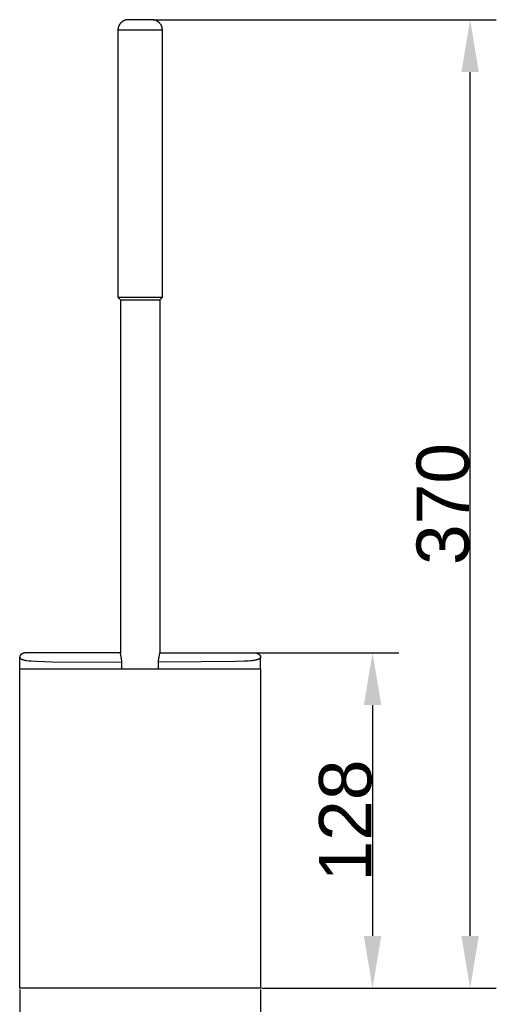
# Model space of a CAD drawing. Header units: millimetres. Extents: x 580 to 2065, y -13 to 1037.
# Tile 3 of 6: x 1191 to 1373, y 221 to 598. Entities that reach past the tile are written whole.
import ezdxf

# ---------------------------------------------------------------- set-up
doc = ezdxf.new("R2010")
doc.units = ezdxf.units.MM
doc.header["$LTSCALE"] = 0.1
for name, color, linetype in [('DEFAULT', 7, 'Continuous'), ('INLINE', 3, 'Continuous'), ('OUTLINE', 2, 'Continuous')]:
    doc.layers.add(name, color=color, linetype=linetype)
doc.styles.add('ARIAL', font='arial_0.ttf')
doc.dimstyles.new('DIMENSION STYLE 01', dxfattribs={"dimtxt": 20, "dimasz": 20, "dimexe": 10, "dimexo": 0.5, "dimgap": 0.09, "dimtad": 1, "dimtoh": 1, "dimdec": 0, "dimzin": 0, "dimdsep": 46, "dimtxsty": 'ARIAL', "dimcen": 0.5, "dimadec": 1, "dimazin": 0, "dimtfac": 1, "dimtdec": 4, "dimtofl": 0, "dimtmove": 0, "dimatfit": 3, "dimfxl": 1, "dimtolj": 1, "dimtzin": 0, "dimarcsym": 0})

# ---------------------------------------------------------------- blocks, each defined once
blk = doc.blocks.new('*D285')
at = {"layer": 'DEFAULT', "color": 0, "lineweight": -2, "transparency": 16777216}
for p, q in [((1241.67, 597.6), (1372.66, 597.6)), ((1362.66, 247.6), (1362.66, 577.6)), ((1283.17, 227.6), (1372.66, 227.6))]:
    blk.add_line(p, q, dxfattribs=at)
at = {"layer": 'DEFAULT', "color": 0, "transparency": 16777216}
for points in [[(1359.33, 577.6), (1365.99, 577.6), (1362.66, 597.6)], [(1359.33, 247.6), (1365.99, 247.6), (1362.66, 227.6)]]:
    blk.add_solid(points, dxfattribs=at)
at = {"layer": 'Defpoints', "color": 0, "transparency": 16777216}
for p in [(1241.17, 597.6), (1362.66, 597.6), (1282.67, 227.6)]:
    blk.add_point(p, dxfattribs=at)
at = {"layer": 'DEFAULT', "color": 0, "transparency": 16777216, "insert": (1352.35, 412.6), "char_height": 20, "attachment_point": 5, "rotation": 90, "style": 'ARIAL'}
blk.add_mtext('\\A1;370', dxfattribs=at)
blk = doc.blocks.new('*D282')
at = {"layer": 'DEFAULT', "color": 0, "lineweight": -2, "transparency": 16777216}
for p, q in [((1190.67, 227.1), (1190.67, 177.74)), ((1282.67, 227.1), (1282.67, 177.74)), ((1210.67, 187.74), (1262.67, 187.74))]:
    blk.add_line(p, q, dxfattribs=at)
at = {"layer": 'DEFAULT', "color": 0, "transparency": 16777216}
for points in [[(1210.67, 191.07), (1210.67, 184.41), (1190.67, 187.74)], [(1262.67, 191.07), (1262.67, 184.41), (1282.67, 187.74)]]:
    blk.add_solid(points, dxfattribs=at)
at = {"layer": 'Defpoints', "color": 0, "transparency": 16777216}
for p in [(1190.67, 227.6), (1282.67, 227.6), (1282.67, 187.74)]:
    blk.add_point(p, dxfattribs=at)
at = {"layer": 'DEFAULT', "color": 0, "transparency": 16777216, "insert": (1236.67, 198.04), "char_height": 20, "attachment_point": 5, "style": 'ARIAL'}
blk.add_mtext('\\A1;92', dxfattribs=at)
blk = doc.blocks.new('*D283')
at = {"layer": 'DEFAULT', "color": 0, "lineweight": -2, "transparency": 16777216}
for p, q in [((1280.38, 355.8), (1335.41, 355.8)), ((1325.41, 335.8), (1325.41, 247.6)), ((1283.17, 227.6), (1335.41, 227.6))]:
    blk.add_line(p, q, dxfattribs=at)
at = {"layer": 'DEFAULT', "color": 0, "transparency": 16777216}
for points in [[(1322.08, 335.8), (1328.74, 335.8), (1325.41, 355.8)], [(1322.08, 247.6), (1328.74, 247.6), (1325.41, 227.6)]]:
    blk.add_solid(points, dxfattribs=at)
at = {"layer": 'Defpoints', "color": 0, "transparency": 16777216}
for p in [(1279.88, 355.8), (1282.67, 227.6), (1325.41, 227.6)]:
    blk.add_point(p, dxfattribs=at)
at = {"layer": 'DEFAULT', "color": 0, "transparency": 16777216, "insert": (1315.11, 291.7), "char_height": 20, "attachment_point": 5, "rotation": 90, "style": 'ARIAL'}
blk.add_mtext('\\A1;128', dxfattribs=at)

msp = doc.modelspace()

# ---------------------------------------------------------------- linework, layer by layer
at = {"layer": 'INLINE'}
for p, q in [((1190.68, 354.27), (1190.67, 354.26)), ((1190.67, 354.26), (1190.67, 354.24)), ((1190.67, 354.24), (1190.67, 354.23)), ((1190.67, 354.23), (1190.67, 354.21)), ((1190.67, 354.21), (1190.67, 354.2)), ((1190.67, 354.2), (1190.67, 354.18)), ((1190.67, 354.18), (1190.67, 354.17)), ((1190.67, 354.17), (1190.67, 354.15)), ((1190.67, 354.15), (1190.67, 354.14)), ((1190.67, 349.6), (1190.67, 354.15)), ((1190.67, 354.14), (1190.67, 354.12)), ((1190.67, 354.12), (1190.67, 354.11)), ((1190.67, 354.11), (1190.68, 354.09)), ((1190.69, 354.33), (1190.68, 354.32)), ((1190.68, 354.32), (1190.68, 354.3)), ((1190.68, 354.3), (1190.68, 354.29)), ((1190.68, 354.29), (1190.68, 354.27)), ((1190.68, 354.09), (1190.68, 354.08)), ((1190.68, 354.08), (1190.68, 354.06)), ((1190.68, 354.06), (1190.68, 354.05)), ((1190.68, 354.05), (1190.69, 354.03)), ((1190.7, 354.39), (1190.69, 354.36)), ((1190.69, 354.36), (1190.69, 354.35)), ((1190.69, 354.35), (1190.69, 354.33)), ((1190.69, 354.03), (1190.69, 354.02)), ((1190.69, 354.02), (1190.69, 354)), ((1190.69, 354), (1190.7, 353.99)), ((1190.71, 354.42), (1190.7, 354.39)), ((1190.7, 353.99), (1190.7, 353.97)), ((1190.7, 353.97), (1190.71, 353.96)), ((1190.72, 354.45), (1190.71, 354.42)), ((1190.71, 353.96), (1190.71, 353.95)), ((1190.71, 353.95), (1190.72, 353.93)), ((1190.73, 354.48), (1190.72, 354.45)), ((1190.72, 353.93), (1190.72, 353.92)), ((1190.72, 353.92), (1190.73, 353.9)), ((1190.74, 354.51), (1190.73, 354.48)), ((1190.73, 353.9), (1190.73, 353.89)), ((1190.73, 353.89), (1190.74, 353.88)), ((1190.75, 354.54), (1190.74, 354.51)), ((1190.74, 353.88), (1190.75, 353.86)), ((1190.76, 354.56), (1190.75, 354.54)), ((1190.75, 353.86), (1190.75, 353.85)), ((1190.75, 353.85), (1190.76, 353.84)), ((1190.78, 354.6), (1190.76, 354.56)), ((1190.76, 353.84), (1190.77, 353.82)), ((1190.77, 353.82), (1190.78, 353.81)), ((1190.8, 354.64), (1190.78, 354.6)), ((1190.78, 353.81), (1190.78, 353.8)), ((1190.78, 353.8), (1190.79, 353.78)), ((1190.79, 353.78), (1190.8, 353.77)), ((1190.82, 354.67), (1190.8, 354.64)), ((1190.8, 353.77), (1190.81, 353.76)), ((1190.81, 353.76), (1190.82, 353.74)), ((1190.84, 354.71), (1190.82, 354.67)), ((1190.82, 353.74), (1190.83, 353.73)), ((1190.83, 353.73), (1190.85, 353.71)), ((1190.86, 354.74), (1190.84, 354.71)), ((1190.85, 353.71), (1190.87, 353.68)), ((1190.89, 354.77), (1190.86, 354.74)), ((1190.87, 353.68), (1190.89, 353.66)), ((1190.91, 354.8), (1190.89, 354.77)), ((1190.89, 353.66), (1190.91, 353.63)), ((1190.93, 354.84), (1190.91, 354.8)), ((1190.91, 353.63), (1190.94, 353.61)), ((1190.96, 354.87), (1190.93, 354.84)), ((1190.94, 353.61), (1190.96, 353.59)), ((1190.99, 354.9), (1190.96, 354.87)), ((1190.96, 353.59), (1190.99, 353.56)), ((1191.02, 354.93), (1190.99, 354.9)), ((1190.99, 353.56), (1191.02, 353.54)), ((1191.05, 354.96), (1191.02, 354.93)), ((1191.08, 355), (1191.05, 354.96)), ((1191.11, 355.03), (1191.08, 355)), ((1191.14, 355.05), (1191.11, 355.03)), ((1191.17, 355.08), (1191.14, 355.05)), ((1191.21, 355.12), (1191.17, 355.08)), ((1191.25, 355.15), (1191.21, 355.12)), ((1191.28, 355.18), (1191.25, 355.15)), ((1191.32, 355.2), (1191.28, 355.18)), ((1191.36, 355.23), (1191.32, 355.2)), ((1191.4, 355.26), (1191.36, 355.23)), ((1191.44, 355.29), (1191.4, 355.26)), ((1191.48, 355.31), (1191.44, 355.29)), ((1191.52, 355.34), (1191.48, 355.31)), ((1191.57, 355.36), (1191.52, 355.34)), ((1191.61, 355.39), (1191.57, 355.36)), ((1191.65, 355.41), (1191.61, 355.39)), ((1191.74, 355.45), (1191.65, 355.41)), ((1191.82, 355.5), (1191.74, 355.45)), ((1191.91, 355.53), (1191.82, 355.5)), ((1192, 355.57), (1191.91, 355.53)), ((1192.09, 355.6), (1192, 355.57)), ((1192.19, 355.63), (1192.09, 355.6)), ((1192.28, 355.66), (1192.19, 355.63)), ((1192.37, 355.68), (1192.28, 355.66)), ((1192.47, 355.7), (1192.37, 355.68)), ((1192.56, 355.72), (1192.47, 355.7)), ((1192.67, 355.74), (1192.56, 355.72)), ((1192.78, 355.76), (1192.67, 355.74)), ((1192.9, 355.77), (1192.78, 355.76)), ((1193.01, 355.78), (1192.9, 355.77)), ((1193.12, 355.79), (1193.01, 355.78)), ((1193.23, 355.8), (1193.12, 355.79)), ((1193.35, 355.8), (1193.23, 355.8)), ((1193.46, 355.8), (1193.35, 355.8)), ((1229.17, 355.8), (1193.46, 355.8)), ((1229.67, 352.54), (1229.17, 355.8)), ((1243.67, 352.54), (1244.17, 355.8)), ((1244.17, 355.8), (1279.88, 355.8)), ((1279.88, 355.8), (1280.02, 355.8)), ((1280.02, 355.8), (1280.15, 355.79)), ((1280.15, 355.79), (1280.29, 355.79)), ((1280.29, 355.79), (1280.42, 355.77)), ((1280.42, 355.77), (1280.55, 355.76)), ((1280.55, 355.76), (1280.68, 355.74)), ((1280.68, 355.74), (1280.8, 355.72)), ((1280.8, 355.72), (1280.86, 355.71)), ((1280.86, 355.71), (1280.93, 355.69)), ((1280.93, 355.69), (1281.04, 355.66)), ((1281.04, 355.66), (1281.15, 355.63)), ((1281.15, 355.63), (1281.21, 355.61)), ((1281.21, 355.61), (1281.26, 355.6)), ((1281.26, 355.6), (1281.32, 355.58)), ((1281.32, 355.58), (1281.37, 355.56)), ((1281.37, 355.56), (1281.42, 355.54)), ((1281.42, 355.54), (1281.48, 355.51)), ((1281.48, 355.51), (1281.53, 355.49)), ((1281.53, 355.49), (1281.58, 355.46)), ((1281.58, 355.46), (1281.63, 355.44)), ((1281.63, 355.44), (1281.69, 355.41)), ((1281.69, 355.41), (1281.74, 355.39)), ((1281.74, 355.39), (1281.79, 355.36)), ((1281.79, 355.36), (1281.83, 355.33)), ((1281.83, 355.33), (1281.88, 355.3)), ((1281.88, 355.3), (1281.93, 355.27)), ((1281.93, 355.27), (1281.98, 355.23)), ((1281.98, 355.23), (1282.02, 355.2)), ((1282.02, 355.2), (1282.07, 355.17)), ((1282.07, 355.17), (1282.11, 355.13)), ((1282.11, 355.13), (1282.15, 355.1)), ((1282.15, 355.1), (1282.19, 355.06)), ((1282.19, 355.06), (1282.23, 355.03)), ((1282.23, 355.03), (1282.26, 354.99)), ((1282.26, 354.99), (1282.3, 354.96)), ((1282.3, 354.96), (1282.33, 354.92)), ((1282.34, 353.56), (1282.31, 353.53)), ((1282.33, 354.92), (1282.37, 354.88)), ((1282.36, 353.57), (1282.34, 353.56)), ((1282.38, 353.59), (1282.36, 353.57)), ((1282.37, 354.88), (1282.4, 354.84)), ((1282.4, 353.6), (1282.38, 353.59)), ((1282.4, 354.84), (1282.43, 354.8)), ((1282.41, 353.62), (1282.4, 353.6)), ((1282.43, 353.64), (1282.41, 353.62)), ((1282.43, 354.8), (1282.46, 354.77)), ((1282.44, 353.65), (1282.43, 353.64)), ((1282.46, 353.67), (1282.44, 353.65)), ((1282.46, 354.77), (1282.48, 354.73)), ((1282.47, 353.68), (1282.46, 353.67)), ((1282.48, 353.69), (1282.47, 353.68)), ((1282.48, 354.73), (1282.51, 354.69)), ((1282.5, 353.71), (1282.48, 353.69)), ((1282.51, 353.72), (1282.5, 353.71)), ((1282.51, 354.69), (1282.53, 354.65)), ((1282.52, 353.74), (1282.51, 353.72)), ((1282.53, 353.75), (1282.52, 353.74)), ((1282.53, 354.65), (1282.54, 354.63)), ((1282.54, 353.77), (1282.53, 353.75)), ((1282.54, 354.63), (1282.55, 354.61)), ((1282.55, 353.79), (1282.54, 353.77)), ((1282.55, 354.61), (1282.56, 354.59)), ((1282.56, 353.8), (1282.55, 353.79)), ((1282.56, 354.59), (1282.57, 354.57)), ((1282.57, 353.82), (1282.56, 353.8)), ((1282.57, 354.57), (1282.58, 354.55)), ((1282.58, 353.84), (1282.57, 353.82)), ((1282.58, 354.55), (1282.59, 354.53)), ((1282.59, 353.85), (1282.58, 353.84)), ((1282.59, 354.53), (1282.6, 354.51)), ((1282.6, 353.87), (1282.59, 353.85)), ((1282.6, 354.51), (1282.61, 354.49)), ((1282.61, 353.89), (1282.6, 353.87)), ((1282.61, 354.49), (1282.62, 354.47)), ((1282.62, 353.92), (1282.61, 353.9)), ((1282.61, 353.9), (1282.61, 353.89)), ((1282.62, 354.47), (1282.62, 354.46)), ((1282.62, 354.46), (1282.63, 354.44)), ((1282.63, 353.94), (1282.62, 353.92)), ((1282.63, 354.44), (1282.63, 354.42)), ((1282.63, 354.42), (1282.64, 354.4)), ((1282.64, 353.97), (1282.63, 353.95)), ((1282.63, 353.95), (1282.63, 353.94)), ((1282.64, 354.4), (1282.64, 354.38)), ((1282.64, 354.38), (1282.65, 354.36)), ((1282.65, 354.01), (1282.64, 353.99)), ((1282.64, 353.99), (1282.64, 353.97)), ((1282.65, 354.36), (1282.65, 354.34)), ((1282.65, 354.34), (1282.66, 354.32)), ((1282.66, 354.04), (1282.65, 354.02)), ((1282.65, 354.02), (1282.65, 354.01)), ((1282.66, 354.32), (1282.66, 354.3)), ((1282.66, 354.3), (1282.66, 354.28)), ((1282.66, 354.28), (1282.67, 354.26)), ((1282.67, 354.11), (1282.66, 354.09)), ((1282.66, 354.09), (1282.66, 354.08)), ((1282.66, 354.08), (1282.66, 354.06)), ((1282.66, 354.06), (1282.66, 354.04)), ((1282.67, 354.26), (1282.67, 354.24)), ((1282.67, 354.24), (1282.67, 354.22)), ((1282.67, 354.22), (1282.67, 354.2)), ((1282.67, 354.2), (1282.67, 354.18)), ((1282.67, 354.18), (1282.67, 354.16)), ((1282.67, 349.6), (1282.67, 354.18)), ((1282.67, 354.16), (1282.67, 354.15)), ((1282.67, 354.15), (1282.67, 354.13)), ((1282.67, 354.13), (1282.67, 354.11)), ((1191.02, 353.54), (1191.04, 353.52)), ((1191.04, 353.52), (1191.07, 353.5)), ((1191.07, 353.5), (1191.1, 353.48)), ((1191.1, 353.48), (1191.13, 353.45)), ((1191.13, 353.45), (1191.17, 353.43)), ((1191.17, 353.43), (1191.2, 353.41)), ((1191.2, 353.41), (1191.24, 353.39)), ((1191.24, 353.39), (1191.27, 353.37)), ((1191.27, 353.37), (1191.31, 353.35)), ((1191.31, 353.35), (1191.38, 353.32)), ((1191.38, 353.32), (1191.47, 353.28)), ((1191.47, 353.28), (1191.55, 353.24)), ((1191.55, 353.24), (1191.64, 353.2)), ((1191.64, 353.2), (1191.73, 353.17)), ((1191.73, 353.17), (1191.84, 353.13)), ((1191.84, 353.13), (1191.95, 353.1)), ((1191.95, 353.1), (1192.07, 353.07)), ((1192.07, 353.07), (1192.18, 353.04)), ((1192.18, 353.04), (1192.32, 353.01)), ((1192.32, 353.01), (1192.45, 352.98)), ((1192.45, 352.98), (1192.73, 352.92)), ((1192.73, 352.92), (1193.05, 352.86)), ((1193.05, 352.86), (1193.37, 352.82)), ((1193.37, 352.82), (1194.1, 352.73)), ((1194.1, 352.73), (1194.99, 352.65)), ((1194.99, 352.65), (1197.12, 352.51)), ((1197.12, 352.51), (1203.19, 352.34)), ((1203.19, 352.34), (1226.54, 352.23)), ((1226.54, 352.23), (1229.67, 352.28)), ((1229.67, 352.28), (1229.67, 352.54)), ((1229.67, 349.6), (1229.67, 352.28)), ((1243.67, 352.28), (1243.67, 352.54)), ((1243.67, 349.6), (1243.67, 352.28)), ((1246.8, 352.23), (1243.67, 352.28)), ((1273.25, 352.4), (1246.8, 352.23)), ((1276.52, 352.53), (1273.25, 352.4)), ((1277.85, 352.61), (1276.52, 352.53)), ((1278.92, 352.7), (1277.85, 352.61)), ((1279.39, 352.74), (1278.92, 352.7)), ((1279.86, 352.8), (1279.39, 352.74)), ((1280.24, 352.86), (1279.86, 352.8)), ((1280.62, 352.92), (1280.24, 352.86)), ((1280.94, 352.99), (1280.62, 352.92)), ((1281.1, 353.02), (1280.94, 352.99)), ((1281.26, 353.07), (1281.1, 353.02)), ((1281.39, 353.1), (1281.26, 353.07)), ((1281.51, 353.14), (1281.39, 353.1)), ((1281.63, 353.18), (1281.51, 353.14)), ((1281.75, 353.23), (1281.63, 353.18)), ((1281.86, 353.27), (1281.75, 353.23)), ((1281.91, 353.29), (1281.86, 353.27)), ((1281.96, 353.32), (1281.91, 353.29)), ((1282.01, 353.34), (1281.96, 353.32)), ((1282.06, 353.37), (1282.01, 353.34)), ((1282.11, 353.4), (1282.06, 353.37)), ((1282.16, 353.42), (1282.11, 353.4)), ((1282.2, 353.45), (1282.16, 353.42)), ((1282.24, 353.47), (1282.2, 353.45)), ((1282.27, 353.5), (1282.24, 353.47)), ((1282.31, 353.53), (1282.27, 353.5)), ((1190.67, 349.6), (1190.67, 349.6)), ((1190.67, 349.6), (1190.68, 349.6)), ((1190.67, 349.6), (1190.67, 349.6)), ((1190.67, 349.6), (1190.67, 349.6)), ((1190.67, 227.6), (1190.67, 349.6)), ((1190.68, 349.6), (1190.7, 349.6)), ((1190.68, 349.6), (1190.68, 349.6)), ((1190.7, 349.6), (1190.71, 349.6)), ((1190.7, 349.6), (1190.7, 349.6)), ((1190.71, 349.6), (1190.72, 349.6)), ((1190.72, 349.6), (1190.72, 349.6)), ((1190.72, 349.6), (1190.73, 349.6)), ((1190.73, 349.6), (1190.74, 349.6)), ((1190.74, 349.6), (1190.75, 349.6)), ((1190.75, 349.6), (1190.76, 349.6)), ((1190.76, 349.6), (1190.78, 349.6)), ((1190.78, 349.6), (1190.79, 349.6)), ((1190.79, 349.6), (1190.81, 349.6)), ((1190.81, 349.6), (1190.81, 349.6)), ((1190.81, 349.6), (1190.84, 349.6)), ((1190.84, 349.6), (1190.84, 349.6)), ((1190.84, 349.6), (1190.87, 349.6)), ((1190.87, 349.6), (1190.87, 349.6)), ((1190.87, 349.6), (1190.91, 349.6)), ((1190.91, 349.6), (1190.98, 349.6)), ((1190.98, 349.6), (1191.03, 349.6)), ((1191.03, 349.6), (1191.03, 349.6)), ((1191.03, 349.6), (1191.07, 349.6)), ((1191.07, 349.6), (1191.08, 349.6)), ((1191.08, 349.6), (1191.12, 349.6)), ((1191.12, 349.6), (1191.14, 349.6)), ((1191.14, 349.6), (1191.17, 349.6)), ((1191.17, 349.6), (1191.19, 349.6)), ((1191.19, 349.6), (1191.22, 349.6)), ((1191.22, 349.6), (1191.25, 349.6)), ((1191.25, 349.6), (1191.28, 349.6)), ((1191.28, 349.6), (1191.31, 349.6)), ((1191.31, 349.6), (1191.34, 349.6)), ((1191.34, 349.6), (1191.37, 349.6)), ((1191.37, 349.6), (1191.4, 349.6)), ((1191.4, 349.6), (1191.44, 349.6)), ((1191.44, 349.6), (1191.46, 349.6)), ((1191.46, 349.6), (1191.49, 349.6)), ((1191.49, 349.6), (1191.53, 349.6)), ((1191.53, 349.6), (1191.56, 349.6)), ((1191.56, 349.6), (1191.6, 349.6)), ((1191.6, 349.6), (1191.63, 349.6)), ((1191.63, 349.6), (1191.79, 349.6)), ((1191.79, 349.6), (1191.82, 349.6)), ((1191.82, 349.6), (1191.87, 349.6)), ((1191.87, 349.6), (1191.9, 349.6)), ((1191.9, 349.6), (1191.95, 349.6)), ((1191.95, 349.6), (1191.98, 349.6)), ((1191.98, 349.6), (1192.04, 349.6)), ((1192.04, 349.6), (1192.07, 349.6)), ((1192.07, 349.6), (1192.13, 349.6)), ((1192.13, 349.6), (1192.16, 349.6)), ((1192.16, 349.6), (1192.18, 349.6)), ((1192.18, 349.6), (1192.25, 349.6)), ((1192.25, 349.6), (1192.28, 349.6)), ((1192.28, 349.6), (1192.34, 349.6)), ((1192.34, 349.6), (1192.38, 349.6)), ((1192.38, 349.6), (1192.43, 349.6)), ((1192.43, 349.6), (1192.48, 349.6)), ((1192.48, 349.6), (1192.53, 349.6)), ((1192.53, 349.6), (1192.59, 349.6)), ((1192.59, 349.6), (1192.61, 349.6)), ((1192.61, 349.6), (1192.7, 349.6)), ((1192.7, 349.6), (1192.71, 349.6)), ((1192.71, 349.6), (1192.81, 349.6)), ((1192.81, 349.6), (1192.81, 349.6)), ((1192.81, 349.6), (1192.92, 349.6)), ((1192.92, 349.6), (1192.93, 349.6)), ((1192.93, 349.6), (1193.04, 349.6)), ((1193.04, 349.6), (1193.26, 349.6)), ((1193.26, 349.6), (1193.26, 349.6)), ((1193.26, 349.6), (1193.29, 349.6)), ((1193.29, 349.6), (1193.38, 349.6)), ((1193.38, 349.6), (1193.41, 349.6)), ((1193.41, 349.6), (1193.5, 349.6)), ((1193.5, 349.6), (1193.54, 349.6)), ((1193.54, 349.6), (1193.63, 349.6)), ((1193.63, 349.6), (1193.67, 349.6)), ((1193.67, 349.6), (1193.75, 349.6)), ((1193.75, 349.6), (1193.81, 349.6)), ((1193.81, 349.6), (1193.88, 349.6)), ((1193.88, 349.6), (1193.95, 349.6)), ((1193.95, 349.6), (1194.02, 349.6)), ((1194.02, 349.6), (1194.03, 349.6)), ((1194.03, 349.6), (1194.15, 349.6)), ((1194.15, 349.6), (1194.16, 349.6)), ((1194.16, 349.6), (1194.29, 349.6)), ((1194.29, 349.6), (1194.3, 349.6)), ((1194.3, 349.6), (1194.37, 349.6)), ((1194.37, 349.6), (1194.44, 349.6)), ((1194.44, 349.6), (1194.52, 349.6)), ((1194.52, 349.6), (1194.58, 349.6)), ((1194.58, 349.6), (1194.67, 349.6)), ((1194.67, 349.6), (1194.72, 349.6)), ((1194.72, 349.6), (1194.83, 349.6)), ((1194.83, 349.6), (1194.87, 349.6)), ((1194.87, 349.6), (1194.98, 349.6)), ((1194.98, 349.6), (1195.03, 349.6)), ((1195.03, 349.6), (1195.14, 349.6)), ((1195.14, 349.6), (1195.18, 349.6)), ((1195.18, 349.6), (1195.3, 349.6)), ((1195.3, 349.6), (1195.34, 349.6)), ((1195.34, 349.6), (1195.46, 349.6)), ((1195.46, 349.6), (1195.5, 349.6)), ((1195.5, 349.6), (1195.62, 349.6)), ((1195.62, 349.6), (1195.66, 349.6)), ((1195.66, 349.6), (1195.8, 349.6)), ((1195.8, 349.6), (1195.83, 349.6)), ((1195.83, 349.6), (1196.17, 349.6)), ((1196.17, 349.6), (1196.26, 349.6)), ((1196.26, 349.6), (1196.35, 349.6)), ((1196.35, 349.6), (1196.43, 349.6)), ((1196.43, 349.6), (1196.5, 349.6)), ((1196.5, 349.6), (1196.6, 349.6)), ((1196.6, 349.6), (1196.68, 349.6)), ((1196.68, 349.6), (1196.77, 349.6)), ((1196.77, 349.6), (1196.86, 349.6)), ((1196.86, 349.6), (1196.94, 349.6)), ((1196.94, 349.6), (1197.04, 349.6)), ((1197.04, 349.6), (1197.11, 349.6)), ((1197.11, 349.6), (1197.23, 349.6)), ((1197.23, 349.6), (1197.29, 349.6)), ((1197.29, 349.6), (1197.42, 349.6)), ((1197.42, 349.6), (1197.47, 349.6)), ((1197.47, 349.6), (1197.61, 349.6)), ((1197.61, 349.6), (1197.65, 349.6)), ((1197.65, 349.6), (1197.81, 349.6)), ((1197.81, 349.6), (1197.85, 349.6)), ((1197.85, 349.6), (1198, 349.6)), ((1198, 349.6), (1198.05, 349.6)), ((1198.05, 349.6), (1198.2, 349.6)), ((1198.2, 349.6), (1198.25, 349.6)), ((1198.25, 349.6), (1198.39, 349.6)), ((1198.39, 349.6), (1198.46, 349.6)), ((1198.46, 349.6), (1198.6, 349.6)), ((1198.6, 349.6), (1198.67, 349.6)), ((1198.67, 349.6), (1198.81, 349.6)), ((1198.81, 349.6), (1198.88, 349.6)), ((1198.88, 349.6), (1199.01, 349.6)), ((1199.01, 349.6), (1199.09, 349.6)), ((1199.09, 349.6), (1199.31, 349.6)), ((1199.31, 349.6), (1199.36, 349.6)), ((1199.36, 349.6), (1199.53, 349.6)), ((1199.53, 349.6), (1199.56, 349.6)), ((1199.56, 349.6), (1199.75, 349.6)), ((1199.75, 349.6), (1199.86, 349.6)), ((1199.86, 349.6), (1199.96, 349.6)), ((1199.96, 349.6), (1200.08, 349.6)), ((1200.08, 349.6), (1200.16, 349.6)), ((1200.16, 349.6), (1200.29, 349.6)), ((1200.29, 349.6), (1200.37, 349.6)), ((1200.37, 349.6), (1200.51, 349.6)), ((1200.51, 349.6), (1200.66, 349.6)), ((1200.66, 349.6), (1200.73, 349.6)), ((1200.73, 349.6), (1200.9, 349.6)), ((1200.9, 349.6), (1200.96, 349.6)), ((1200.96, 349.6), (1201.13, 349.6)), ((1201.13, 349.6), (1201.18, 349.6)), ((1201.18, 349.6), (1201.37, 349.6)), ((1201.37, 349.6), (1201.42, 349.6)), ((1201.42, 349.6), (1201.85, 349.6)), ((1201.85, 349.6), (1201.86, 349.6)), ((1201.86, 349.6), (1202.06, 349.6)), ((1202.06, 349.6), (1202.11, 349.6)), ((1202.11, 349.6), (1202.27, 349.6)), ((1202.27, 349.6), (1202.35, 349.6)), ((1202.35, 349.6), (1202.52, 349.6)), ((1202.52, 349.6), (1202.61, 349.6)), ((1202.61, 349.6), (1202.74, 349.6)), ((1202.74, 349.6), (1202.96, 349.6)), ((1202.96, 349.6), (1203.12, 349.6)), ((1203.12, 349.6), (1203.17, 349.6)), ((1203.17, 349.6), (1203.38, 349.6)), ((1203.38, 349.6), (1203.49, 349.6)), ((1203.49, 349.6), (1203.64, 349.6)), ((1203.64, 349.6), (1203.68, 349.6)), ((1203.68, 349.6), (1203.88, 349.6)), ((1203.88, 349.6), (1204, 349.6)), ((1204, 349.6), (1204.17, 349.6)), ((1204.17, 349.6), (1204.26, 349.6)), ((1204.26, 349.6), (1204.4, 349.6)), ((1204.4, 349.6), (1204.44, 349.6)), ((1204.44, 349.6), (1204.63, 349.6)), ((1204.63, 349.6), (1204.81, 349.6)), ((1204.81, 349.6), (1204.83, 349.6)), ((1204.83, 349.6), (1205.35, 349.6)), ((1205.35, 349.6), (1205.35, 349.6)), ((1205.35, 349.6), (1205.53, 349.6)), ((1205.53, 349.6), (1205.71, 349.6)), ((1205.71, 349.6), (1205.86, 349.6)), ((1205.86, 349.6), (1206.03, 349.6)), ((1206.03, 349.6), (1206.09, 349.6)), ((1206.09, 349.6), (1206.24, 349.6)), ((1206.24, 349.6), (1206.37, 349.6)), ((1206.37, 349.6), (1206.41, 349.6)), ((1206.41, 349.6), (1206.9, 349.6)), ((1206.9, 349.6), (1206.94, 349.6)), ((1206.94, 349.6), (1207.06, 349.6)), ((1207.06, 349.6), (1207.22, 349.6)), ((1207.22, 349.6), (1207.37, 349.6)), ((1207.37, 349.6), (1207.46, 349.6)), ((1207.46, 349.6), (1207.67, 349.6)), ((1207.67, 349.6), (1207.73, 349.6)), ((1207.73, 349.6), (1207.96, 349.6)), ((1207.96, 349.6), (1208.09, 349.6)), ((1208.09, 349.6), (1208.22, 349.6)), ((1208.22, 349.6), (1208.35, 349.6)), ((1208.35, 349.6), (1208.47, 349.6)), ((1208.47, 349.6), (1208.62, 349.6)), ((1208.62, 349.6), (1208.74, 349.6)), ((1208.74, 349.6), (1208.93, 349.6)), ((1208.93, 349.6), (1209.04, 349.6)), ((1209.04, 349.6), (1209.21, 349.6)), ((1209.21, 349.6), (1209.36, 349.6)), ((1209.36, 349.6), (1209.52, 349.6)), ((1209.52, 349.6), (1209.64, 349.6)), ((1209.64, 349.6), (1209.82, 349.6)), ((1209.82, 349.6), (1209.91, 349.6)), ((1209.91, 349.6), (1210.14, 349.6)), ((1210.14, 349.6), (1210.23, 349.6)), ((1210.23, 349.6), (1210.53, 349.6)), ((1210.53, 349.6), (1210.57, 349.6)), ((1210.57, 349.6), (1262.75, 349.6)), ((1262.75, 349.6), (1262.77, 349.6)), ((1262.77, 349.6), (1263.11, 349.6)), ((1263.11, 349.6), (1263.19, 349.6)), ((1263.19, 349.6), (1263.92, 349.6)), ((1263.92, 349.6), (1264.02, 349.6)), ((1264.02, 349.6), (1264.35, 349.6)), ((1264.35, 349.6), (1264.36, 349.6)), ((1264.36, 349.6), (1264.72, 349.6)), ((1264.72, 349.6), (1264.75, 349.6)), ((1264.75, 349.6), (1265.11, 349.6)), ((1265.11, 349.6), (1265.25, 349.6)), ((1265.25, 349.6), (1265.53, 349.6)), ((1265.53, 349.6), (1266.28, 349.6)), ((1265.53, 349.6), (1265.53, 349.6)), ((1266.28, 349.6), (1266.3, 349.6)), ((1266.3, 349.6), (1267.06, 349.6)), ((1267.06, 349.6), (1267.1, 349.6)), ((1267.1, 349.6), (1267.43, 349.6)), ((1267.43, 349.6), (1267.45, 349.6)), ((1267.45, 349.6), (1267.8, 349.6)), ((1267.8, 349.6), (1267.81, 349.6)), ((1267.81, 349.6), (1268.17, 349.6)), ((1268.17, 349.6), (1268.18, 349.6)), ((1268.18, 349.6), (1268.53, 349.6)), ((1268.53, 349.6), (1268.56, 349.6)), ((1268.56, 349.6), (1268.89, 349.6)), ((1268.89, 349.6), (1268.94, 349.6)), ((1268.94, 349.6), (1269.55, 349.6)), ((1269.55, 349.6), (1269.6, 349.6)), ((1269.6, 349.6), (1269.95, 349.6)), ((1269.95, 349.6), (1269.96, 349.6)), ((1269.96, 349.6), (1270.97, 349.6)), ((1270.97, 349.6), (1271.03, 349.6)), ((1271.03, 349.6), (1271.26, 349.6)), ((1271.26, 349.6), (1271.31, 349.6)), ((1271.31, 349.6), (1272.28, 349.6)), ((1272.28, 349.6), (1272.34, 349.6)), ((1272.34, 349.6), (1272.6, 349.6)), ((1272.6, 349.6), (1272.65, 349.6)), ((1272.65, 349.6), (1272.91, 349.6)), ((1272.91, 349.6), (1272.96, 349.6)), ((1272.96, 349.6), (1273.22, 349.6)), ((1273.22, 349.6), (1273.27, 349.6)), ((1273.27, 349.6), (1273.82, 349.6)), ((1273.82, 349.6), (1273.87, 349.6)), ((1273.87, 349.6), (1274.41, 349.6)), ((1274.41, 349.6), (1274.45, 349.6)), ((1274.45, 349.6), (1274.69, 349.6)), ((1274.69, 349.6), (1274.74, 349.6)), ((1274.74, 349.6), (1274.98, 349.6)), ((1274.98, 349.6), (1275.02, 349.6)), ((1275.02, 349.6), (1275.25, 349.6)), ((1275.25, 349.6), (1275.29, 349.6)), ((1275.29, 349.6), (1275.79, 349.6)), ((1275.79, 349.6), (1275.83, 349.6)), ((1275.83, 349.6), (1276.31, 349.6)), ((1276.31, 349.6), (1276.36, 349.6)), ((1276.36, 349.6), (1276.81, 349.6)), ((1276.81, 349.6), (1276.86, 349.6)), ((1276.86, 349.6), (1277.7, 349.6)), ((1277.7, 349.6), (1277.75, 349.6)), ((1277.75, 349.6), (1278.15, 349.6)), ((1278.15, 349.6), (1278.18, 349.6)), ((1278.18, 349.6), (1278.58, 349.6)), ((1278.58, 349.6), (1278.6, 349.6)), ((1278.6, 349.6), (1278.79, 349.6)), ((1278.79, 349.6), (1278.8, 349.6)), ((1278.8, 349.6), (1278.99, 349.6)), ((1278.99, 349.6), (1279, 349.6)), ((1279, 349.6), (1279.38, 349.6)), ((1279.38, 349.6), (1279.38, 349.6)), ((1279.38, 349.6), (1279.56, 349.6)), ((1279.56, 349.6), (1279.57, 349.6)), ((1279.57, 349.6), (1279.9, 349.6)), ((1279.9, 349.6), (1279.93, 349.6)), ((1279.93, 349.6), (1280.35, 349.6)), ((1280.35, 349.6), (1280.38, 349.6)), ((1280.38, 349.6), (1280.51, 349.6)), ((1280.51, 349.6), (1280.53, 349.6)), ((1280.53, 349.6), (1280.66, 349.6)), ((1280.66, 349.6), (1280.68, 349.6)), ((1280.68, 349.6), (1280.81, 349.6)), ((1280.81, 349.6), (1280.82, 349.6)), ((1280.82, 349.6), (1280.95, 349.6)), ((1280.95, 349.6), (1281.08, 349.6)), ((1280.95, 349.6), (1280.95, 349.6)), ((1281.08, 349.6), (1281.08, 349.6)), ((1281.08, 349.6), (1281.2, 349.6)), ((1281.2, 349.6), (1281.21, 349.6)), ((1281.21, 349.6), (1281.32, 349.6)), ((1281.32, 349.6), (1281.34, 349.6)), ((1281.34, 349.6), (1281.43, 349.6)), ((1281.43, 349.6), (1281.46, 349.6)), ((1281.46, 349.6), (1281.63, 349.6)), ((1281.63, 349.6), (1281.64, 349.6)), ((1281.64, 349.6), (1281.73, 349.6)), ((1281.73, 349.6), (1281.74, 349.6)), ((1281.74, 349.6), (1281.83, 349.6)), ((1281.83, 349.6), (1281.83, 349.6)), ((1281.83, 349.6), (1281.92, 349.6)), ((1281.92, 349.6), (1281.97, 349.6)), ((1281.92, 349.6), (1281.92, 349.6)), ((1281.97, 349.6), (1282.05, 349.6)), ((1282.05, 349.6), (1282.08, 349.6)), ((1282.08, 349.6), (1282.1, 349.6)), ((1282.1, 349.6), (1282.13, 349.6)), ((1282.13, 349.6), (1282.15, 349.6)), ((1282.15, 349.6), (1282.28, 349.6)), ((1282.28, 349.6), (1282.28, 349.6)), ((1282.28, 349.6), (1282.34, 349.6)), ((1282.34, 349.6), (1282.34, 349.6)), ((1282.34, 349.6), (1282.4, 349.6)), ((1282.4, 349.6), (1282.4, 349.6)), ((1282.4, 349.6), (1282.44, 349.6)), ((1282.44, 349.6), (1282.45, 349.6)), ((1282.45, 349.6), (1282.56, 349.6)), ((1282.56, 349.6), (1282.56, 349.6)), ((1282.56, 349.6), (1282.59, 349.6)), ((1282.59, 349.6), (1282.63, 349.6)), ((1282.63, 349.6), (1282.65, 349.6)), ((1282.65, 349.6), (1282.66, 349.6)), ((1282.66, 349.6), (1282.66, 349.6)), ((1282.66, 349.6), (1282.66, 349.6)), ((1282.66, 349.6), (1282.67, 349.6)), ((1282.67, 349.6), (1282.67, 227.6)), ((1282.67, 227.6), (1190.67, 227.6))]:
    msp.add_line(p, q, dxfattribs=at)
at = {"layer": 'OUTLINE'}
for p, q in [((1228.23, 594.28), (1228.21, 594.14)), ((1228.25, 594.41), (1228.23, 594.28)), ((1228.28, 594.55), (1228.25, 594.41)), ((1228.32, 594.68), (1228.28, 594.55)), ((1228.36, 594.81), (1228.32, 594.68)), ((1228.4, 594.94), (1228.36, 594.81)), ((1228.45, 595.07), (1228.4, 594.94)), ((1228.5, 595.19), (1228.45, 595.07)), ((1228.56, 595.32), (1228.5, 595.19)), ((1228.62, 595.44), (1228.56, 595.32)), ((1228.68, 595.56), (1228.62, 595.44)), ((1228.75, 595.68), (1228.68, 595.56)), ((1228.83, 595.79), (1228.75, 595.68)), ((1228.9, 595.91), (1228.83, 595.79)), ((1228.98, 596.02), (1228.9, 595.91)), ((1229.07, 596.12), (1228.98, 596.02)), ((1229.16, 596.23), (1229.07, 596.12)), ((1229.25, 596.33), (1229.16, 596.23)), ((1229.34, 596.43), (1229.25, 596.33)), ((1229.44, 596.52), (1229.34, 596.43)), ((1229.54, 596.61), (1229.44, 596.52)), ((1229.65, 596.7), (1229.54, 596.61)), ((1229.75, 596.79), (1229.65, 596.7)), ((1229.86, 596.87), (1229.75, 596.79)), ((1229.98, 596.94), (1229.86, 596.87)), ((1230.09, 597.02), (1229.98, 596.94)), ((1230.21, 597.09), (1230.09, 597.02)), ((1230.33, 597.15), (1230.21, 597.09)), ((1230.45, 597.21), (1230.33, 597.15)), ((1230.58, 597.27), (1230.45, 597.21)), ((1230.7, 597.32), (1230.58, 597.27)), ((1230.83, 597.37), (1230.7, 597.32)), ((1230.96, 597.41), (1230.83, 597.37)), ((1231.09, 597.45), (1230.96, 597.41)), ((1231.22, 597.49), (1231.09, 597.45)), ((1231.36, 597.52), (1231.22, 597.49)), ((1231.49, 597.54), (1231.36, 597.52)), ((1231.63, 597.56), (1231.49, 597.54)), ((1231.76, 597.58), (1231.63, 597.56)), ((1231.9, 597.59), (1231.76, 597.58)), ((1232.03, 597.6), (1231.9, 597.59)), ((1232.17, 597.6), (1232.03, 597.6)), ((1241.17, 597.6), (1232.17, 597.6)), ((1241.31, 597.6), (1241.17, 597.6)), ((1241.45, 597.59), (1241.31, 597.6)), ((1241.59, 597.58), (1241.45, 597.59)), ((1241.73, 597.56), (1241.59, 597.58)), ((1241.86, 597.54), (1241.73, 597.56)), ((1242, 597.51), (1241.86, 597.54)), ((1242.14, 597.48), (1242, 597.51)), ((1242.27, 597.44), (1242.14, 597.48)), ((1242.41, 597.4), (1242.27, 597.44)), ((1242.54, 597.36), (1242.41, 597.4)), ((1242.67, 597.31), (1242.54, 597.36)), ((1242.8, 597.25), (1242.67, 597.31)), ((1242.92, 597.19), (1242.8, 597.25)), ((1243.05, 597.13), (1242.92, 597.19)), ((1243.17, 597.06), (1243.05, 597.13)), ((1243.29, 596.99), (1243.17, 597.06)), ((1243.41, 596.92), (1243.29, 596.99)), ((1243.52, 596.84), (1243.41, 596.92)), ((1243.63, 596.75), (1243.52, 596.84)), ((1243.74, 596.66), (1243.63, 596.75)), ((1243.85, 596.57), (1243.74, 596.66)), ((1243.95, 596.48), (1243.85, 596.57)), ((1244.05, 596.38), (1243.95, 596.48)), ((1244.14, 596.28), (1244.05, 596.38)), ((1244.23, 596.17), (1244.14, 596.28)), ((1244.32, 596.06), (1244.23, 596.17)), ((1244.41, 595.95), (1244.32, 596.06)), ((1244.49, 595.84), (1244.41, 595.95)), ((1244.56, 595.72), (1244.49, 595.84)), ((1244.63, 595.6), (1244.56, 595.72)), ((1244.7, 595.48), (1244.63, 595.6)), ((1244.77, 595.35), (1244.7, 595.48)), ((1244.82, 595.23), (1244.77, 595.35)), ((1244.88, 595.1), (1244.82, 595.23)), ((1244.93, 594.97), (1244.88, 595.1)), ((1244.97, 594.84), (1244.93, 594.97)), ((1245.02, 594.7), (1244.97, 594.84)), ((1245.05, 594.57), (1245.02, 594.7)), ((1245.08, 594.43), (1245.05, 594.57)), ((1245.11, 594.29), (1245.08, 594.43)), ((1245.13, 594.16), (1245.11, 594.29)), ((1228.18, 593.87), (1228.17, 593.74)), ((1228.17, 593.74), (1228.17, 593.6)), ((1228.17, 593.6), (1228.17, 491.6)), ((1245.17, 593.6), (1228.17, 593.6)), ((1228.19, 594.01), (1228.18, 593.87)), ((1228.21, 594.14), (1228.19, 594.01)), ((1245.15, 594.02), (1245.13, 594.16)), ((1245.16, 593.88), (1245.15, 594.02)), ((1245.17, 593.74), (1245.16, 593.88)), ((1245.17, 593.6), (1245.17, 593.74)), ((1245.17, 491.6), (1245.17, 593.6)), ((1228.17, 491.6), (1229.17, 490.6)), ((1228.17, 491.6), (1245.17, 491.6)), ((1229.17, 490.6), (1244.17, 490.6)), ((1229.17, 490.6), (1229.17, 355.8)), ((1245.17, 491.6), (1244.17, 490.6)), ((1244.17, 490.6), (1244.17, 355.8))]:
    msp.add_line(p, q, dxfattribs=at)

# ---------------------------------------------------------------- dimensions: what is measured, and where the dimension line sits
at = {"layer": 'DEFAULT'}
for base, p1, p2, picture, middle in [((1362.66, 597.6), (1282.67, 227.6), (1241.17, 597.6), '*D285', (1352.35, 412.6)), ((1325.41, 227.6), (1279.88, 355.8), (1282.67, 227.6), '*D283', (1315.11, 291.7))]:
    dim = msp.add_linear_dim(base=base, p1=p1, p2=p2, angle=90, dimstyle='DIMENSION STYLE 01', dxfattribs=at)
    dim.commit()
    dim.dimension.update_dxf_attribs({"geometry": picture, "text_midpoint": middle})
dim = msp.add_linear_dim(base=(1282.67, 187.74), p1=(1190.67, 227.6), p2=(1282.67, 227.6), dimstyle='DIMENSION STYLE 01', dxfattribs=at)
dim.commit()
dim.dimension.update_dxf_attribs({"geometry": '*D282', "text_midpoint": (1236.67, 198.04)})

doc.saveas('drawing.dxf')
